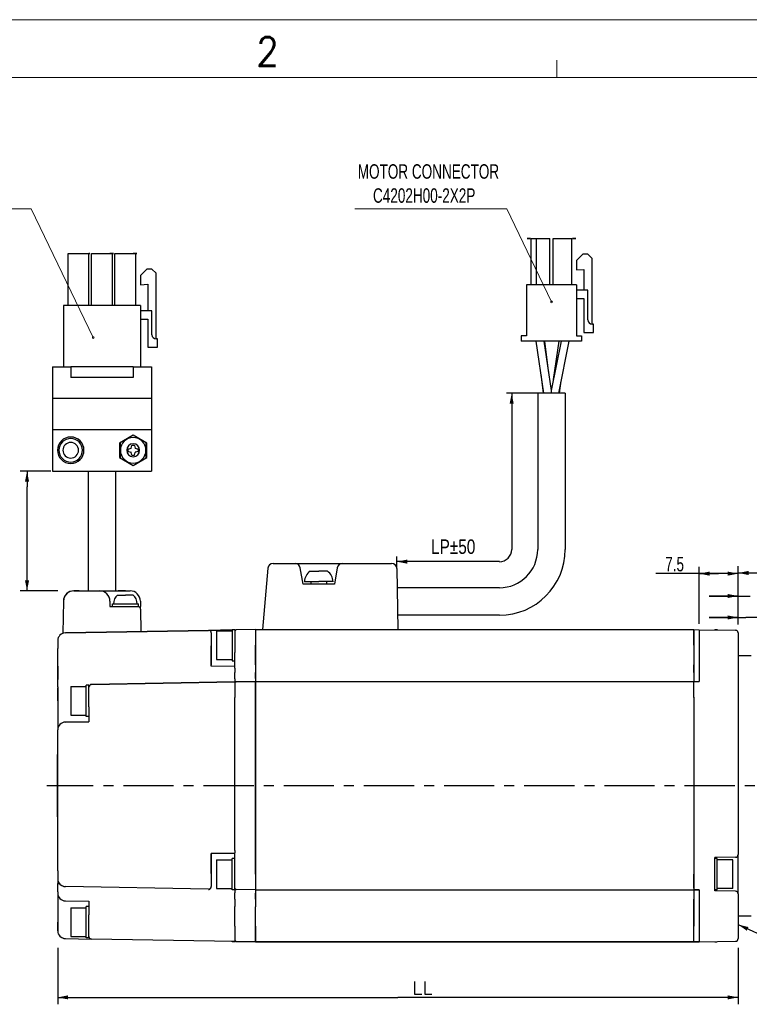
# Model space of a CAD drawing. Header units: millimetres. Extents: x -112 to 308, y 320 to 617.
# Tile 3 of 6: x 5 to 131, y 446 to 617. Entities that reach past the tile are written whole.
import ezdxf
from ezdxf.enums import TextEntityAlignment as Align

# ---------------------------------------------------------------- set-up
doc = ezdxf.new("R2010")
doc.units = ezdxf.units.MM
doc.header["$LTSCALE"] = 23.1
doc.linetypes.add('CENTER', pattern=[0.6, 0.375, -0.075, 0.075, -0.075])
doc.layers.get('0').update_dxf_attribs({"linetype": 'CONTINUOUS'})
doc.layers.add('8_ALL_NOTES_BALLOONS_SYMBOLS_GT', color=7, linetype='CONTINUOUS')
doc.layers.add('DEFAULT_1', color=7, linetype='CENTER')
doc.styles.get("Standard").update_dxf_attribs({"font": 'txt', "width": 0.7})
doc.styles.add('TEXTSTYLE_0', font='txt.shx', dxfattribs={"width": 0.8})

msp = doc.modelspace()

# ---------------------------------------------------------------- linework, layer by layer
at = {"color": 7, "linetype": 'Continuous', "lineweight": 13}
for p, q in [((-112.34, 616.51), (307.66, 616.51)), ((97.66, 606.51), (97.66, 609.51)), ((-102.34, 606.51), (297.66, 606.51))]:
    msp.add_line(p, q, dxfattribs=at)
at = {"lineweight": 13}
for p, q in [((6.8, 583.81), (-28.34, 583.81)), ((6.8, 583.81), (17.54, 561.55)), ((62.74, 583.81), (89.01, 583.81)), ((89.01, 583.81), (96.77, 567.73))]:
    msp.add_line(p, q, dxfattribs=at)
at = {"color": 7, "linetype": 'Continuous'}
for p, q in [((92.62, 578.66), (92.57, 578.66)), ((92.57, 578.66), (92.62, 578.66)), ((92.57, 578.66), (93.01, 578.66)), ((93.11, 578.66), (92.57, 578.66)), ((92.88, 578.66), (92.62, 578.66)), ((92.62, 578.66), (92.91, 578.66)), ((92.91, 578.66), (92.88, 578.66)), ((92.96, 578.66), (92.91, 578.66)), ((92.91, 578.66), (92.96, 578.66)), ((93.01, 578.66), (92.93, 578.66)), ((92.93, 578.66), (93.03, 578.66)), ((92.98, 578.66), (92.96, 578.66)), ((92.96, 578.66), (92.98, 578.66)), ((93.03, 578.66), (92.98, 578.66)), ((92.98, 578.66), (93.01, 578.66)), ((93.01, 578.66), (92.98, 578.66)), ((92.98, 578.66), (93.03, 578.66)), ((93.01, 578.66), (93.04, 578.66)), ((93.04, 578.66), (93.01, 578.66)), ((93.07, 578.66), (93.03, 578.66)), ((93.03, 578.66), (93.11, 578.66)), ((93.03, 578.66), (93.07, 578.66)), ((93.04, 578.66), (93.05, 578.66)), ((93.05, 578.66), (93.04, 578.66)), ((93.07, 578.66), (93.09, 578.66)), ((93.09, 578.66), (93.07, 578.66)), ((93.09, 578.66), (93.11, 578.66)), ((93.11, 578.66), (93.09, 578.66)), ((93.24, 578.66), (94.14, 578.66)), ((93.24, 570.65), (93.24, 578.66)), ((94.14, 578.66), (96.48, 578.66)), ((94.14, 570.65), (94.14, 578.66)), ((96.48, 570.65), (96.48, 578.66)), ((97.02, 578.66), (100.26, 578.66)), ((97.02, 570.65), (97.02, 578.66)), ((100.26, 570.65), (100.26, 578.66)), ((100.41, 578.66), (100.4, 578.66)), ((100.4, 578.66), (100.41, 578.66)), ((100.56, 578.66), (100.4, 578.66)), ((100.4, 578.66), (100.56, 578.66)), ((100.43, 578.66), (100.41, 578.66)), ((100.41, 578.66), (100.43, 578.66)), ((100.45, 578.66), (100.43, 578.66)), ((100.43, 578.66), (100.45, 578.66)), ((100.45, 578.66), (100.49, 578.66)), ((100.46, 578.66), (100.45, 578.66)), ((100.45, 578.66), (100.46, 578.66)), ((100.49, 578.66), (100.45, 578.66)), ((100.48, 578.66), (100.46, 578.66)), ((100.46, 578.66), (100.48, 578.66)), ((100.5, 578.66), (100.48, 578.66)), ((100.48, 578.66), (100.5, 578.66)), ((100.49, 578.66), (100.52, 578.66)), ((100.52, 578.66), (100.49, 578.66)), ((100.52, 578.66), (100.5, 578.66)), ((100.5, 578.66), (100.52, 578.66)), ((100.52, 578.66), (100.57, 578.66)), ((100.57, 578.66), (100.52, 578.66)), ((100.63, 578.66), (100.56, 578.66)), ((100.56, 578.66), (100.63, 578.66)), ((100.57, 578.66), (100.61, 578.66)), ((100.61, 578.66), (100.57, 578.66)), ((100.61, 578.66), (100.64, 578.66)), ((100.65, 578.66), (100.61, 578.66)), ((100.84, 578.66), (100.63, 578.66)), ((100.63, 578.66), (100.84, 578.66)), ((100.94, 578.66), (100.63, 578.66)), ((100.63, 578.66), (100.94, 578.66)), ((100.64, 578.66), (100.65, 578.66)), ((100.65, 578.66), (100.69, 578.66)), ((100.67, 578.66), (100.65, 578.66)), ((100.71, 578.66), (100.67, 578.66)), ((100.69, 578.66), (100.72, 578.66)), ((100.74, 578.66), (100.71, 578.66)), ((100.72, 578.66), (100.74, 578.66)), ((100.74, 578.66), (100.79, 578.66)), ((100.79, 578.66), (100.74, 578.66)), ((100.79, 578.66), (100.81, 578.66)), ((100.81, 578.66), (100.79, 578.66)), ((100.81, 578.66), (100.84, 578.66)), ((100.84, 578.66), (100.81, 578.66)), ((100.81, 578.66), (100.86, 578.66)), ((100.86, 578.66), (100.81, 578.66)), ((100.84, 578.66), (100.87, 578.66)), ((100.87, 578.66), (100.84, 578.66)), ((100.86, 578.66), (100.9, 578.66)), ((100.9, 578.66), (100.86, 578.66)), ((100.87, 578.66), (100.88, 578.66)), ((100.88, 578.66), (100.87, 578.66)), ((100.9, 578.66), (100.92, 578.66)), ((100.92, 578.66), (100.9, 578.66)), ((100.92, 578.66), (100.94, 578.66)), ((100.94, 578.66), (100.92, 578.66)), ((13.19, 576.09), (16.79, 576.09)), ((13.19, 567.09), (13.19, 576.09)), ((16.79, 567.09), (16.79, 576.09)), ((16.79, 576.09), (16.8, 576.09)), ((16.8, 576.09), (16.79, 576.09)), ((16.87, 576.09), (16.8, 576.09)), ((16.8, 576.09), (16.87, 576.09)), ((16.86, 576.09), (16.8, 576.09)), ((16.8, 576.09), (16.86, 576.09)), ((16.89, 576.09), (16.86, 576.09)), ((16.86, 576.09), (16.89, 576.09)), ((16.91, 576.09), (16.87, 576.09)), ((16.87, 576.09), (16.91, 576.09)), ((16.9, 576.09), (16.89, 576.09)), ((16.89, 576.09), (16.9, 576.09)), ((16.95, 576.09), (16.91, 576.09)), ((16.91, 576.09), (16.95, 576.09)), ((16.97, 576.09), (16.95, 576.09)), ((16.95, 576.09), (16.97, 576.09)), ((17.24, 567.09), (17.24, 576.09)), ((17.24, 576.09), (17.78, 576.09)), ((17.24, 567.09), (17.24, 576.09)), ((17.78, 576.09), (17.83, 576.09)), ((17.83, 576.09), (20.24, 576.09)), ((20.24, 576.09), (20.3, 576.09)), ((20.3, 576.09), (20.49, 576.09)), ((20.39, 576.09), (20.75, 576.09)), ((20.75, 576.09), (20.39, 576.09)), ((20.49, 576.09), (20.68, 576.09)), ((20.49, 576.09), (20.75, 576.09)), ((20.75, 576.09), (20.49, 576.09)), ((20.68, 576.09), (20.8, 576.09)), ((20.75, 576.09), (20.83, 576.09)), ((20.83, 576.09), (20.75, 576.09)), ((20.8, 576.09), (20.83, 576.09)), ((20.83, 576.09), (20.84, 576.09)), ((20.83, 576.09), (20.87, 576.09)), ((20.83, 576.09), (21.02, 576.09)), ((21.02, 576.09), (20.83, 576.09)), ((20.84, 567.09), (20.84, 576.09)), ((20.84, 567.09), (20.84, 576.09)), ((20.87, 576.09), (20.84, 576.09)), ((20.91, 576.09), (20.84, 576.09)), ((20.84, 576.09), (20.91, 576.09)), ((20.91, 576.09), (20.84, 576.09)), ((20.84, 576.09), (20.87, 576.09)), ((20.85, 576.09), (20.91, 576.09)), ((20.91, 576.09), (20.85, 576.09)), ((20.87, 576.09), (20.91, 576.09)), ((20.91, 576.09), (20.87, 576.09)), ((20.87, 576.09), (20.91, 576.09)), ((20.91, 576.09), (20.94, 576.09)), ((20.94, 576.09), (20.91, 576.09)), ((20.96, 576.09), (20.91, 576.09)), ((20.91, 576.09), (20.96, 576.09)), ((20.96, 576.09), (20.91, 576.09)), ((20.91, 576.09), (20.96, 576.09)), ((20.94, 576.09), (20.91, 576.09)), ((20.91, 576.09), (20.94, 576.09)), ((20.94, 576.09), (20.95, 576.09)), ((20.95, 576.09), (20.94, 576.09)), ((20.95, 576.09), (20.94, 576.09)), ((20.94, 576.09), (20.95, 576.09)), ((21, 576.09), (20.96, 576.09)), ((20.96, 576.09), (21, 576.09)), ((21, 576.09), (20.96, 576.09)), ((20.96, 576.09), (21, 576.09)), ((21.02, 576.09), (21, 576.09)), ((21, 576.09), (21.02, 576.09)), ((21.02, 576.09), (21, 576.09)), ((21, 576.09), (21.02, 576.09)), ((21.29, 567.09), (21.29, 576.09)), ((21.29, 576.09), (21.83, 576.09)), ((21.29, 567.09), (21.29, 576.09)), ((21.83, 576.09), (21.88, 576.09)), ((21.88, 576.09), (24.29, 576.09)), ((24.29, 576.09), (24.35, 576.09)), ((24.35, 576.09), (24.53, 576.09)), ((24.53, 576.09), (24.44, 576.09)), ((24.44, 576.09), (25.07, 576.09)), ((24.53, 576.09), (24.54, 576.09)), ((24.64, 576.09), (24.53, 576.09)), ((24.54, 576.09), (24.89, 576.09)), ((25.07, 576.09), (24.54, 576.09)), ((24.54, 576.09), (24.64, 576.09)), ((24.89, 567.09), (24.89, 576.09)), ((24.89, 567.09), (24.89, 576.09)), ((24.92, 576.09), (24.89, 576.09)), ((24.96, 576.09), (24.92, 576.09)), ((24.92, 576.09), (24.95, 576.09)), ((24.95, 576.09), (24.92, 576.09)), ((24.92, 576.09), (24.96, 576.09)), ((24.95, 576.09), (24.97, 576.09)), ((24.97, 576.09), (24.95, 576.09)), ((25, 576.09), (24.96, 576.09)), ((24.96, 576.09), (25, 576.09)), ((24.97, 576.09), (24.99, 576.09)), ((24.99, 576.09), (24.97, 576.09)), ((24.99, 576.09), (25, 576.09)), ((25, 576.09), (24.99, 576.09)), ((25, 576.09), (25.03, 576.09)), ((25.03, 576.09), (25, 576.09)), ((25.03, 576.09), (25.05, 576.09)), ((25.05, 576.09), (25.03, 576.09)), ((25.05, 576.09), (25.07, 576.09)), ((25.07, 576.09), (25.05, 576.09)), ((102.15, 575.96), (101.07, 574.88)), ((103.05, 575.96), (102.15, 575.96)), ((103.77, 575.24), (103.05, 575.96)), ((101.07, 574.88), (101.07, 573.26)), ((103.77, 563.9), (103.77, 575.24)), ((26.78, 573.39), (25.7, 572.31)), ((25.7, 572.31), (25.7, 570.69)), ((27.68, 573.39), (26.78, 573.39)), ((28.4, 572.67), (27.68, 573.39)), ((28.4, 561.33), (28.4, 572.67)), ((101.07, 573.26), (102.33, 573.35)), ((102.33, 573.35), (102.33, 569.75)), ((25.7, 570.69), (26.96, 570.78)), ((26.96, 570.78), (26.96, 566.19)), ((101.07, 570.65), (92.43, 570.65)), ((92.43, 570.65), (92.43, 561.83)), ((101.07, 570.65), (101.07, 561.83)), ((103.05, 569.75), (101.07, 569.75)), ((103.05, 564.62), (103.05, 569.75)), ((12.38, 567.09), (12.38, 556.47)), ((25.7, 567.09), (12.38, 567.09)), ((25.7, 567.09), (25.7, 556.47)), ((101.07, 568.31), (102.33, 568.31)), ((102.33, 568.31), (102.33, 562.46)), ((27.68, 566.19), (25.7, 566.19)), ((27.68, 562.05), (27.68, 566.19)), ((25.7, 564.75), (26.96, 564.75)), ((26.96, 564.75), (26.96, 559.89)), ((104.04, 563.9), (103.77, 563.9)), ((104.04, 562.46), (104.04, 563.9)), ((92.43, 561.83), (91.53, 561.83)), ((91.53, 561.83), (91.53, 560.93)), ((101.07, 561.83), (101.97, 561.83)), ((101.97, 561.83), (101.97, 560.93)), ((102.33, 562.46), (104.04, 562.46)), ((28.67, 561.33), (28.4, 561.33)), ((28.67, 559.89), (28.67, 561.33)), ((101.97, 560.93), (91.53, 560.93)), ((94.07, 560.93), (95.38, 551.93)), ((95.43, 560.93), (96.67, 552.41)), ((95.55, 560.93), (96.24, 555.42)), ((98.4, 560.93), (96.67, 552.41)), ((98.02, 560.93), (97.06, 554.32)), ((99.78, 560.93), (97.95, 551.93)), ((26.96, 559.89), (28.67, 559.89)), ((10.49, 556.47), (10.49, 551.07)), ((10.49, 556.47), (13.64, 556.47)), ((13.64, 556.47), (13.64, 554.67)), ((24.44, 556.47), (13.64, 556.47)), ((24.44, 556.47), (24.44, 554.67)), ((24.44, 556.47), (27.59, 556.47)), ((27.59, 556.47), (27.59, 551.07)), ((94.9, 555.24), (95.31, 551.93)), ((24.44, 554.67), (13.64, 554.67)), ((98.39, 554.09), (98.08, 551.93)), ((94.37, 551.93), (88.97, 551.93)), ((89.87, 551.93), (89.87, 524.93)), ((94.37, 551.93), (94.37, 524.93)), ((95.38, 551.93), (94.37, 551.93)), ((94.37, 551.93), (94.37, 524.93)), ((95.43, 551.93), (95.38, 551.93)), ((96.71, 551.93), (95.43, 551.93)), ((96.67, 552.41), (96.68, 552.35)), ((96.75, 551.93), (96.71, 551.93)), ((97.95, 551.93), (96.75, 551.93)), ((98.08, 551.93), (97.95, 551.93)), ((99.14, 551.93), (98.08, 551.93)), ((99.14, 551.93), (99.14, 524.93)), ((99.14, 551.93), (99.14, 524.93)), ((10.49, 551.07), (10.49, 545.67)), ((10.49, 551.07), (27.59, 551.07)), ((27.59, 551.07), (27.59, 545.67)), ((10.49, 545.67), (10.49, 538.47)), ((10.49, 545.67), (27.59, 545.67)), ((24.44, 544.7), (22.05, 543.32)), ((26.82, 543.32), (24.44, 544.7)), ((27.59, 545.67), (27.59, 538.47)), ((22.05, 543.32), (22.05, 540.81)), ((24.44, 544.68), (22.19, 543.38)), ((22.19, 543.38), (22.19, 540.76)), ((26.69, 543.38), (24.44, 544.68)), ((26.69, 540.76), (26.69, 543.38)), ((26.82, 540.81), (26.82, 543.32)), ((23.56, 541.91), (23.56, 542.22)), ((23.61, 542.29), (24.05, 542.41)), ((23.61, 541.85), (24.05, 541.73)), ((24.1, 542.45), (24.22, 542.9)), ((24.22, 541.24), (24.1, 541.68)), ((24.28, 542.95), (24.59, 542.95)), ((24.65, 542.9), (24.77, 542.45)), ((24.65, 541.24), (24.77, 541.68)), ((24.82, 542.41), (25.26, 542.29)), ((25.26, 541.85), (24.82, 541.73)), ((25.31, 542.22), (25.31, 541.91)), ((22.05, 540.81), (24.44, 539.44)), ((22.19, 540.76), (24.44, 539.46)), ((24.59, 541.19), (24.28, 541.19)), ((24.44, 539.44), (26.82, 540.81)), ((24.44, 539.46), (26.69, 540.76)), ((10.19, 538.47), (4.89, 538.47)), ((6.09, 538.47), (6.09, 535.77)), ((10.49, 538.47), (27.59, 538.47)), ((16.65, 538.47), (16.65, 517.77)), ((21.42, 517.77), (21.42, 538.47)), ((6.09, 517.77), (6.09, 535.77)), ((70.01, 522.82), (70.01, 523.72)), ((70.01, 521.62), (70.01, 522.82)), ((87.75, 522.82), (70.01, 522.82)), ((47.74, 521.69), (46.81, 511.08)), ((48.64, 522.51), (52.43, 522.51)), ((48.64, 522.51), (52.43, 522.51)), ((52.43, 522.51), (60.61, 522.51)), ((53.82, 518.91), (53.32, 521.76)), ((55.04, 521.16), (56.52, 521.16)), ((58.01, 521.16), (56.52, 521.16)), ((59.72, 521.76), (59.22, 518.91)), ((59.72, 521.76), (59.22, 518.91)), ((60.61, 522.51), (69.11, 522.51)), ((60.61, 522.51), (69.11, 522.51)), ((70.01, 521.62), (70.2, 511.08)), ((70.01, 521.62), (70.2, 511.08)), ((122.27, 512.06), (122.27, 521.95)), ((129.02, 512.08), (129.02, 522.06)), ((129.02, 511.94), (129.02, 521.95)), ((54.05, 519.36), (55.17, 519.36)), ((55.17, 519.36), (55.17, 518.91)), ((55.17, 519.36), (56.52, 519.36)), ((57.87, 519.36), (56.52, 519.36)), ((59, 519.36), (57.87, 519.36)), ((57.87, 519.36), (57.87, 518.91)), ((125.64, 520.75), (114.79, 520.75)), ((122.27, 520.75), (125.64, 520.75)), ((129.02, 520.75), (125.64, 520.75)), ((129.02, 520.86), (142.52, 520.86)), ((11.41, 517.77), (4.89, 517.77)), ((14.96, 517.77), (14.18, 517.77)), ((14.18, 517.77), (15.08, 517.77)), ((15.08, 517.77), (14.96, 517.77)), ((15.08, 517.77), (18.62, 517.77)), ((15.08, 517.77), (18.62, 517.77)), ((18.62, 517.77), (18.66, 517.77)), ((18.62, 517.77), (18.62, 517.77)), ((18.66, 517.77), (19.02, 517.77)), ((19.02, 517.77), (19.04, 517.77)), ((19.04, 517.77), (21.42, 517.77)), ((21.42, 517.77), (23.12, 517.77)), ((22.99, 517.77), (21.87, 517.77)), ((23.12, 517.77), (22.99, 517.77)), ((23.12, 517.77), (23.89, 517.77)), ((23.12, 517.77), (23.89, 517.77)), ((59.22, 518.91), (53.82, 518.91)), ((87.75, 518.32), (70.07, 518.32)), ((87.75, 518.32), (70.07, 518.32)), ((129.02, 511.94), (129.02, 518.58)), ((12.38, 516), (12.28, 510.43)), ((20.42, 516), (20.43, 515.07)), ((21.74, 517.05), (23.09, 517.05)), ((24.44, 517.05), (23.09, 517.05)), ((25.69, 516), (25.71, 515.07)), ((25.69, 516), (25.71, 515.07)), ((129.02, 516.88), (124.02, 516.88)), ((124.02, 516.88), (131.09, 516.88)), ((20.43, 515.07), (20.84, 515.07)), ((20.43, 515.07), (20.84, 515.07)), ((20.84, 515.52), (21.06, 515.52)), ((20.84, 515.07), (20.84, 515.52)), ((20.84, 515.07), (22.55, 515.07)), ((20.84, 515.07), (22.55, 515.07)), ((21.06, 515.52), (21.87, 515.52)), ((21.87, 515.52), (21.87, 515.52)), ((21.87, 515.52), (21.96, 515.52)), ((21.96, 515.52), (23.09, 515.52)), ((22.55, 515.07), (23.02, 515.07)), ((23.02, 515.07), (23.09, 515.07)), ((23.09, 515.52), (24.21, 515.52)), ((23.09, 515.07), (24.3, 515.07)), ((24.21, 515.52), (24.3, 515.52)), ((24.3, 515.52), (24.3, 515.52)), ((24.3, 515.52), (25.11, 515.52)), ((24.3, 515.07), (24.3, 515.07)), ((24.3, 515.07), (24.44, 515.07)), ((24.44, 515.07), (25.24, 515.07)), ((25.11, 515.52), (25.34, 515.52)), ((25.24, 515.07), (25.26, 515.07)), ((25.26, 515.07), (25.34, 515.07)), ((25.34, 515.07), (25.34, 515.52)), ((25.71, 514.63), (25.71, 515.07)), ((25.71, 514.63), (25.71, 515.07)), ((25.71, 514.63), (25.78, 510.74)), ((25.71, 514.63), (25.78, 510.74)), ((129.02, 512.08), (129.02, 514.37)), ((87.75, 513.55), (70.16, 513.55)), ((87.75, 513.55), (70.16, 513.55)), ((129.02, 513.17), (124.02, 513.17)), ((124.02, 513.17), (130.37, 513.17)), ((138.05, 513.17), (130.37, 513.17)), ((12.71, 510.51), (37.48, 510.94)), ((37.48, 510.94), (12.71, 510.51)), ((37.48, 510.94), (41.54, 511.01)), ((41.54, 511.01), (37.48, 510.94)), ((38.84, 510.85), (41.54, 510.85)), ((38.84, 510.85), (38.84, 508.37)), ((41.54, 511.07), (41.99, 511.07)), ((41.54, 511.07), (41.54, 510.85)), ((41.54, 510.85), (41.54, 510.83)), ((41.54, 510.83), (41.54, 509.81)), ((41.99, 511.07), (41.99, 510.83)), ((41.99, 510.83), (41.99, 510.64)), ((45.59, 511.08), (42.25, 511.02)), ((45.59, 511.08), (45.59, 510.99)), ((45.59, 511.08), (45.59, 510.99)), ((45.59, 511.08), (121.37, 511.08)), ((45.59, 511.08), (121.37, 511.08)), ((45.59, 510.99), (45.59, 510.92)), ((45.59, 510.99), (45.59, 510.92)), ((45.59, 510.92), (45.59, 510.75)), ((45.59, 510.92), (45.59, 510.75)), ((45.59, 510.75), (45.59, 510.62)), ((45.59, 510.75), (45.59, 510.62)), ((121.37, 511.06), (121.37, 511.08)), ((121.37, 511.08), (122.27, 511.06)), ((121.37, 511.08), (121.37, 511.06)), ((121.37, 510.99), (121.37, 511.06)), ((121.37, 511.06), (121.37, 510.99)), ((121.37, 510.88), (121.37, 510.99)), ((121.37, 510.99), (121.37, 510.88)), ((121.37, 510.77), (121.37, 510.88)), ((121.37, 510.88), (121.37, 510.77)), ((121.37, 510.56), (121.37, 510.77)), ((121.37, 510.77), (121.37, 510.56)), ((122.27, 511.06), (122.27, 502.08)), ((122.27, 511.06), (128.57, 510.95)), ((122.27, 511.06), (128.57, 510.95)), ((124.97, 511.07), (125.42, 511.07)), ((124.97, 511.07), (124.97, 511.01)), ((125.42, 511.07), (125.42, 511.01)), ((11.39, 509.16), (11.39, 507.81)), ((11.39, 509.16), (11.39, 507.81)), ((14.99, 510.57), (16.21, 510.57)), ((37.94, 510.49), (37.94, 508.24)), ((41.54, 509.81), (41.54, 508.37)), ((41.99, 510.64), (41.99, 509.85)), ((41.99, 509.85), (41.99, 509.83)), ((41.99, 509.83), (41.99, 509.81)), ((41.99, 509.81), (41.99, 508.37)), ((45.59, 510.62), (45.59, 510.36)), ((45.59, 510.62), (45.59, 510.36)), ((45.59, 510.36), (45.59, 510.18)), ((45.59, 510.36), (45.59, 510.18)), ((45.59, 510.18), (45.59, 510.06)), ((45.59, 510.18), (45.59, 509.99)), ((45.59, 510.06), (45.59, 509.99)), ((45.59, 509.99), (45.59, 509.92)), ((45.59, 509.99), (45.59, 509.92)), ((45.59, 509.92), (45.59, 509.85)), ((45.59, 509.92), (45.59, 509.85)), ((45.59, 509.85), (45.59, 509.64)), ((45.59, 509.85), (45.59, 509.73)), ((45.59, 509.73), (45.59, 509.64)), ((45.59, 509.64), (45.59, 509.23)), ((45.59, 509.64), (45.59, 509.23)), ((45.59, 509.23), (45.59, 509.03)), ((45.59, 509.23), (45.59, 509.03)), ((45.59, 509.03), (45.59, 508.38)), ((45.59, 509.03), (45.59, 508.38)), ((121.37, 510.42), (121.37, 510.56)), ((121.37, 510.56), (121.37, 510.42)), ((121.37, 510.11), (121.37, 510.42)), ((121.37, 510.42), (121.37, 510.11)), ((121.37, 510.06), (121.37, 510.11)), ((121.37, 510.11), (121.37, 509.99)), ((121.37, 509.99), (121.37, 510.06)), ((121.37, 509.97), (121.37, 509.99)), ((121.37, 509.99), (121.37, 509.97)), ((121.37, 509.9), (121.37, 509.97)), ((121.37, 509.97), (121.37, 509.9)), ((121.37, 509.57), (121.37, 509.9)), ((121.37, 509.9), (121.37, 509.73)), ((121.37, 509.73), (121.37, 509.57)), ((121.37, 509.48), (121.37, 509.57)), ((121.37, 509.57), (121.37, 509.48)), ((121.37, 508.38), (121.37, 509.48)), ((121.37, 509.48), (121.37, 508.38)), ((129.02, 510.5), (129.02, 506.58)), ((11.39, 504.75), (11.39, 507.81)), ((11.39, 504.75), (11.39, 507.81)), ((37.94, 504.94), (37.94, 508.24)), ((37.94, 508.24), (37.94, 504.94)), ((38.84, 508.37), (38.84, 505.9)), ((41.54, 508.37), (41.54, 506.93)), ((41.99, 508.37), (41.99, 508.32)), ((41.99, 508.32), (41.99, 507.09)), ((45.59, 504.99), (45.59, 508.38)), ((45.59, 508.38), (45.59, 504.99)), ((121.37, 508.38), (121.37, 504.98)), ((121.37, 508.38), (121.37, 504.99)), ((38.84, 505.9), (41.54, 505.9)), ((41.54, 506.93), (41.54, 505.91)), ((41.54, 505.91), (41.54, 505.9)), ((41.54, 505.9), (41.54, 505.67)), ((41.54, 505.67), (41.99, 505.67)), ((41.99, 505.67), (41.99, 507.09)), ((41.99, 505.67), (41.99, 507.09)), ((41.99, 504.7), (41.99, 505.67)), ((41.99, 504.7), (41.99, 505.67)), ((129.02, 506.58), (129.02, 472.17)), ((129.02, 506.58), (131.27, 506.58)), ((129.02, 506.58), (129.02, 472.17)), ((11.39, 502.63), (11.39, 504.75)), ((11.39, 504.75), (11.39, 502.44)), ((41.99, 504.7), (37.93, 504.77)), ((37.94, 504.77), (37.94, 504.94)), ((41.99, 504.39), (41.99, 504.69)), ((41.99, 504.39), (41.99, 504.13)), ((41.99, 504.13), (41.99, 503.88)), ((41.99, 503.88), (41.99, 503.66)), ((45.59, 504.99), (45.59, 503.68)), ((45.59, 504.99), (45.59, 503.68)), ((121.37, 504.99), (121.37, 503.68)), ((121.37, 503.68), (121.37, 504.98)), ((11.39, 502.44), (11.39, 502.63)), ((11.39, 501.16), (11.39, 502.44)), ((41.99, 502.58), (41.99, 503.66)), ((41.99, 502.58), (41.99, 502.02)), ((45.59, 503.2), (45.59, 503.68)), ((45.59, 503.68), (45.59, 503.2)), ((45.59, 503.17), (45.59, 503.2)), ((45.59, 503.2), (45.59, 503.17)), ((45.59, 502.64), (45.59, 503.17)), ((45.59, 503.17), (45.59, 502.64)), ((45.59, 502.64), (45.59, 502.08)), ((45.59, 502.64), (45.59, 502.08)), ((121.37, 503.68), (121.37, 502.64)), ((121.37, 503.68), (121.37, 502.64)), ((121.37, 502.64), (121.37, 502.62)), ((121.37, 502.64), (121.37, 502.62)), ((121.37, 502.62), (121.37, 502.14)), ((121.37, 502.14), (121.37, 502.08)), ((11.39, 501.16), (11.39, 500.98)), ((11.39, 498.75), (11.39, 500.98)), ((11.39, 500.98), (11.39, 498.75)), ((13.64, 501.22), (16.34, 501.22)), ((13.64, 501.22), (13.64, 498.75)), ((16.34, 501.22), (16.34, 501.45)), ((16.79, 501.45), (16.34, 501.45)), ((16.34, 501.2), (16.34, 501.22)), ((16.34, 500.21), (16.34, 501.2)), ((16.79, 501.2), (16.79, 501.45)), ((16.79, 501.14), (16.79, 501.2)), ((16.79, 500.32), (16.79, 501.14)), ((17.23, 501.59), (41.99, 502.02)), ((41.99, 502.02), (17.23, 501.59)), ((41.99, 502.02), (41.99, 501.95)), ((41.99, 501.95), (41.99, 501.75)), ((41.99, 501.75), (41.99, 499.32)), ((42.25, 502.02), (45.59, 502.08)), ((45.59, 502.08), (42.25, 502.02)), ((45.59, 502.08), (45.59, 501.99)), ((45.59, 501.99), (45.59, 502.08)), ((45.59, 502.08), (121.37, 502.08)), ((45.59, 501.99), (45.59, 501.92)), ((45.59, 501.92), (45.59, 501.99)), ((45.59, 501.92), (45.59, 501.75)), ((45.59, 501.75), (45.59, 501.92)), ((45.59, 501.75), (45.59, 501.62)), ((45.59, 501.62), (45.59, 501.75)), ((45.59, 501.62), (45.59, 501.36)), ((45.59, 501.36), (45.59, 501.62)), ((45.59, 501.36), (45.59, 501.18)), ((45.59, 501.18), (45.59, 501.36)), ((45.59, 501.18), (45.59, 500.85)), ((45.59, 500.85), (45.59, 501.18)), ((45.59, 500.85), (45.59, 500.64)), ((45.59, 500.64), (45.59, 500.85)), ((45.59, 500.64), (45.59, 500.23)), ((45.59, 500.23), (45.59, 500.64)), ((122.27, 502.08), (121.37, 502.06)), ((121.37, 502.06), (122.27, 502.08)), ((121.37, 502.06), (121.37, 502.08)), ((121.37, 501.98), (121.37, 502.06)), ((121.37, 501.82), (121.37, 501.98)), ((121.37, 501.78), (121.37, 501.82)), ((121.37, 501.53), (121.37, 501.78)), ((121.37, 501.42), (121.37, 501.53)), ((121.37, 501.42), (121.37, 501.53)), ((121.37, 501.11), (121.37, 501.42)), ((121.37, 501.11), (121.37, 501.42)), ((121.37, 500.93), (121.37, 501.11)), ((121.37, 500.93), (121.37, 501.11)), ((121.37, 500.59), (121.37, 500.93)), ((121.37, 500.59), (121.37, 500.93)), ((121.37, 500.32), (121.37, 500.59)), ((121.37, 500.32), (121.37, 500.59)), ((11.39, 498.75), (11.39, 493.73)), ((11.39, 498.75), (11.39, 493.73)), ((13.64, 498.75), (13.64, 496.27)), ((16.34, 500.19), (16.34, 500.21)), ((16.34, 498.75), (16.34, 500.19)), ((16.34, 497.31), (16.34, 498.75)), ((16.79, 500.19), (16.79, 500.32)), ((16.79, 498.89), (16.79, 500.19)), ((16.79, 498.75), (16.79, 498.89)), ((16.79, 497.71), (16.79, 498.75)), ((41.99, 472.9), (41.99, 499.32)), ((45.59, 500.23), (45.59, 500.03)), ((45.59, 500.03), (45.59, 500.23)), ((45.59, 500.03), (45.59, 499.38)), ((45.59, 499.38), (45.59, 500.03)), ((45.59, 468.78), (45.59, 499.38)), ((45.59, 499.38), (45.59, 468.78)), ((121.37, 500), (121.37, 500.32)), ((121.37, 500), (121.37, 500.32)), ((121.37, 499.48), (121.37, 500)), ((121.37, 499.48), (121.37, 500)), ((121.37, 499.38), (121.37, 499.48)), ((121.37, 499.38), (121.37, 499.48)), ((121.37, 499.36), (121.37, 499.38)), ((121.37, 499.38), (121.37, 499.36)), ((121.37, 499.36), (121.37, 468.79)), ((121.37, 499.36), (121.37, 468.79)), ((16.34, 497.29), (16.34, 497.31)), ((16.34, 496.29), (16.34, 497.29)), ((16.79, 497.71), (16.79, 495.15)), ((13.64, 496.27), (16.34, 496.27)), ((16.34, 496.27), (16.34, 496.29)), ((16.34, 496.05), (16.34, 496.27)), ((16.79, 496.05), (16.34, 496.05)), ((11.39, 469.35), (11.39, 493.73)), ((11.39, 469.35), (11.39, 493.73)), ((16.79, 495.15), (12.71, 495.08)), ((12.71, 495.08), (16.79, 495.15)), ((11.3, 489.48), (11.3, 478.68)), ((11.3, 489.48), (11.39, 489.48)), ((11.3, 478.68), (11.39, 478.68)), ((37.93, 472.38), (41.99, 472.45)), ((41.99, 472.45), (37.94, 472.38)), ((37.94, 468.91), (37.94, 472.38)), ((37.94, 472.38), (37.94, 468.91)), ((41.99, 472.9), (41.99, 472.49)), ((41.99, 472.45), (41.99, 472.49)), ((41.99, 472.45), (41.99, 472.49)), ((41.99, 471.48), (41.99, 472.45)), ((41.99, 471.48), (41.99, 472.45)), ((128.57, 471.72), (124.97, 471.66)), ((124.97, 469.29), (124.97, 471.66)), ((129.02, 465.38), (129.02, 472.17)), ((129.02, 465.38), (129.02, 472.17)), ((38.84, 471.25), (41.54, 471.25)), ((38.84, 471.25), (38.84, 468.78)), ((41.54, 471.25), (41.54, 471.48)), ((41.99, 471.48), (41.54, 471.48)), ((41.54, 471.23), (41.54, 471.25)), ((41.54, 470.22), (41.54, 471.23)), ((41.54, 468.78), (41.54, 470.22)), ((41.99, 470.04), (41.99, 471.48)), ((41.99, 470.04), (41.99, 471.48)), ((41.99, 468.83), (41.99, 470.04)), ((125.42, 471.48), (124.97, 471.48)), ((125.42, 471.25), (125.42, 471.48)), ((125.42, 471.23), (125.42, 471.25)), ((128.12, 471.25), (125.42, 471.25)), ((125.42, 470.22), (125.42, 471.23)), ((125.42, 468.78), (125.42, 470.22)), ((128.12, 468.78), (128.12, 471.25)), ((11.39, 469.35), (11.39, 468)), ((11.39, 469.35), (11.39, 468)), ((37.94, 468.91), (37.94, 466.66)), ((38.84, 468.78), (38.84, 466.3)), ((41.54, 467.34), (41.54, 468.78)), ((41.99, 468.78), (41.99, 468.83)), ((41.99, 467.34), (41.99, 468.78)), ((45.59, 468.78), (45.59, 468.12)), ((45.59, 468.78), (45.59, 468.12)), ((45.59, 468.12), (45.59, 467.92)), ((45.59, 468.12), (45.59, 467.92)), ((121.37, 468.78), (121.37, 468.79)), ((121.37, 468.79), (121.37, 468.78)), ((121.37, 468.68), (121.37, 468.78)), ((121.37, 468.78), (121.37, 468.68)), ((121.37, 468.15), (121.37, 468.68)), ((121.37, 468.68), (121.37, 468.15)), ((121.37, 467.83), (121.37, 468.15)), ((121.37, 468.15), (121.37, 467.83)), ((124.97, 468.78), (124.97, 469.29)), ((124.97, 468.26), (124.97, 468.78)), ((124.97, 465.9), (124.97, 468.26)), ((125.42, 467.34), (125.42, 468.78)), ((128.12, 466.3), (128.12, 468.78)), ((11.39, 468), (11.39, 467.17)), ((11.39, 468), (11.39, 466.99)), ((11.39, 466.99), (11.39, 467.17)), ((11.39, 465.71), (11.39, 466.99)), ((37.48, 466.21), (12.71, 466.65)), ((37.94, 466.66), (37.94, 466.66)), ((41.54, 466.32), (41.54, 467.34)), ((41.99, 467.32), (41.99, 467.34)), ((41.99, 467.29), (41.99, 467.32)), ((41.99, 466.51), (41.99, 467.29)), ((41.99, 466.32), (41.99, 466.51)), ((45.59, 467.92), (45.59, 467.51)), ((45.59, 467.92), (45.59, 467.51)), ((45.59, 467.51), (45.59, 467.3)), ((45.59, 467.51), (45.59, 467.43)), ((45.59, 467.43), (45.59, 467.3)), ((45.59, 467.3), (45.59, 467.23)), ((45.59, 467.3), (45.59, 467.23)), ((45.59, 467.23), (45.59, 467.16)), ((45.59, 467.23), (45.59, 467.16)), ((45.59, 467.16), (45.59, 467.09)), ((45.59, 467.16), (45.59, 466.97)), ((45.59, 467.09), (45.59, 466.97)), ((45.59, 466.97), (45.59, 466.79)), ((45.59, 466.97), (45.59, 466.79)), ((45.59, 466.79), (45.59, 466.54)), ((45.59, 466.79), (45.59, 466.54)), ((45.59, 466.54), (45.59, 466.4)), ((45.59, 466.54), (45.59, 466.4)), ((45.59, 466.4), (45.59, 466.23)), ((45.59, 466.4), (45.59, 466.23)), ((121.37, 467.56), (121.37, 467.83)), ((121.37, 467.83), (121.37, 467.56)), ((121.37, 467.25), (121.37, 467.56)), ((121.37, 467.56), (121.37, 467.43)), ((121.37, 467.43), (121.37, 467.25)), ((121.37, 467.22), (121.37, 467.25)), ((121.37, 467.25), (121.37, 467.22)), ((121.37, 467.16), (121.37, 467.22)), ((121.37, 467.22), (121.37, 467.16)), ((121.37, 467.11), (121.37, 467.16)), ((121.37, 467.16), (121.37, 467.04)), ((121.37, 467.04), (121.37, 467.11)), ((121.37, 466.73), (121.37, 467.04)), ((121.37, 467.04), (121.37, 466.73)), ((121.37, 466.63), (121.37, 466.73)), ((121.37, 466.73), (121.37, 466.63)), ((121.37, 466.37), (121.37, 466.63)), ((121.37, 466.63), (121.37, 466.37)), ((125.42, 466.32), (125.42, 467.34)), ((11.39, 465.71), (11.39, 465.52)), ((11.39, 465.52), (11.39, 460.5)), ((11.39, 465.52), (11.39, 460.5)), ((38.84, 466.3), (41.54, 466.3)), ((41.54, 466.3), (41.54, 466.32)), ((41.54, 466.08), (41.54, 466.3)), ((41.99, 466.08), (41.54, 466.08)), ((41.99, 466.08), (41.99, 466.32)), ((41.99, 466.04), (41.99, 466.08)), ((41.99, 466.04), (41.99, 465.57)), ((41.99, 464.49), (41.99, 465.57)), ((45.59, 466.08), (42.25, 466.13)), ((45.59, 466.23), (45.59, 466.16)), ((45.59, 466.23), (45.59, 466.16)), ((45.59, 466.16), (45.59, 466.08)), ((45.59, 466.16), (45.59, 466.08)), ((45.59, 466.08), (45.59, 465.51)), ((45.59, 466.08), (45.59, 465.51)), ((45.59, 466.08), (121.37, 466.08)), ((45.59, 464.98), (45.59, 465.51)), ((45.59, 465.51), (45.59, 464.98)), ((45.59, 464.47), (45.59, 464.98)), ((45.59, 464.98), (45.59, 464.47)), ((121.37, 466.37), (121.37, 466.34)), ((121.37, 466.34), (121.37, 466.17)), ((121.37, 466.17), (121.37, 466.08)), ((122.27, 466.08), (121.37, 466.09)), ((121.37, 466.09), (122.27, 466.08)), ((121.37, 466.08), (121.37, 466.01)), ((121.37, 466.01), (121.37, 465.53)), ((121.37, 465.53), (121.37, 465.51)), ((121.37, 465.53), (121.37, 465.51)), ((121.37, 465.51), (121.37, 464.48)), ((121.37, 465.51), (121.37, 464.47)), ((122.27, 466.08), (122.27, 457.09)), ((125.42, 466.08), (124.97, 466.08)), ((128.57, 465.83), (124.97, 465.9)), ((125.42, 466.3), (125.42, 466.32)), ((125.42, 466.08), (125.42, 466.3)), ((128.12, 466.3), (125.42, 466.3)), ((129.02, 465.38), (129.02, 461.58)), ((129.02, 465.38), (129.02, 461.58)), ((12.71, 464.17), (16.79, 464.1)), ((16.34, 462.98), (16.34, 463.2)), ((16.79, 463.2), (16.34, 463.2)), ((16.79, 464.13), (16.79, 464.1)), ((16.79, 464.1), (16.79, 463.37)), ((16.79, 463.37), (16.79, 463.2)), ((16.79, 463.2), (16.79, 461.75)), ((41.99, 464.49), (41.99, 464.11)), ((41.99, 464.11), (41.99, 464.1)), ((41.99, 464.1), (41.99, 463.18)), ((41.99, 459.83), (41.99, 463.18)), ((45.59, 464.47), (45.59, 463.16)), ((45.59, 464.47), (45.59, 463.16)), ((45.59, 459.78), (45.59, 463.16)), ((45.59, 459.78), (45.59, 463.16)), ((121.37, 463.17), (121.37, 464.48)), ((121.37, 464.47), (121.37, 463.16)), ((121.37, 463.17), (121.37, 459.78)), ((121.37, 459.78), (121.37, 463.16)), ((13.64, 462.98), (16.34, 462.98)), ((13.64, 462.98), (13.64, 460.5)), ((16.34, 462.96), (16.34, 462.98)), ((16.34, 461.96), (16.34, 462.96)), ((16.34, 461.94), (16.34, 461.96)), ((16.34, 460.5), (16.34, 461.94)), ((16.79, 460.5), (16.79, 461.75)), ((129.02, 461.58), (131.27, 461.58)), ((129.02, 461.58), (129.02, 457.65)), ((11.39, 459), (11.39, 460.5)), ((11.39, 460.5), (11.39, 459)), ((13.64, 460.5), (13.64, 458.03)), ((16.34, 459.06), (16.34, 460.5)), ((16.79, 460.27), (16.79, 460.5)), ((16.79, 459.06), (16.79, 460.27)), ((41.99, 459.83), (41.99, 457.4)), ((45.59, 459.78), (45.59, 459.12)), ((45.59, 459.12), (45.59, 459.78)), ((121.37, 458.67), (121.37, 459.78)), ((121.37, 458.67), (121.37, 459.78)), ((13.64, 458.03), (16.34, 458.03)), ((16.34, 459.04), (16.34, 459.06)), ((16.34, 458.05), (16.34, 459.04)), ((16.34, 458.03), (16.34, 458.05)), ((16.34, 457.8), (16.34, 458.03)), ((16.79, 458.93), (16.79, 459.06)), ((16.79, 458.05), (16.79, 458.93)), ((16.79, 457.91), (16.79, 458.05)), ((16.79, 457.8), (16.79, 457.91)), ((45.59, 459.12), (45.59, 458.92)), ((45.59, 458.92), (45.59, 459.12)), ((45.59, 458.92), (45.59, 458.51)), ((45.59, 458.51), (45.59, 458.92)), ((45.59, 458.51), (45.59, 458.3)), ((45.59, 458.3), (45.59, 458.51)), ((45.59, 458.3), (45.59, 457.97)), ((45.59, 457.97), (45.59, 458.3)), ((45.59, 457.97), (45.59, 457.79)), ((45.59, 457.79), (45.59, 457.97)), ((121.37, 458.59), (121.37, 458.67)), ((121.37, 458.59), (121.37, 458.67)), ((121.37, 458.18), (121.37, 458.59)), ((121.37, 458.18), (121.37, 458.59)), ((121.37, 458.04), (121.37, 458.18)), ((121.37, 458.04), (121.37, 458.18)), ((121.37, 457.73), (121.37, 458.04)), ((121.37, 457.73), (121.37, 458.04)), ((12.71, 457.65), (17.23, 457.57)), ((16.79, 457.8), (16.34, 457.8)), ((41.99, 457.14), (17.23, 457.57)), ((41.54, 457.08), (41.54, 457.14)), ((41.99, 457.08), (41.54, 457.08)), ((41.99, 457.4), (41.99, 457.2)), ((41.99, 457.2), (41.99, 457.14)), ((41.99, 457.08), (41.99, 457.19)), ((42.25, 457.13), (45.59, 457.08)), ((45.59, 457.08), (42.25, 457.13)), ((45.59, 457.79), (45.59, 457.54)), ((45.59, 457.54), (45.59, 457.79)), ((45.59, 457.54), (45.59, 457.4)), ((45.59, 457.4), (45.59, 457.54)), ((45.59, 457.4), (45.59, 457.23)), ((45.59, 457.23), (45.59, 457.4)), ((45.59, 457.23), (45.59, 457.16)), ((45.59, 457.16), (45.59, 457.23)), ((45.59, 457.16), (45.59, 457.08)), ((45.59, 457.08), (45.59, 457.16)), ((121.37, 457.08), (45.59, 457.08)), ((45.59, 457.08), (121.37, 457.08)), ((121.37, 457.59), (121.37, 457.73)), ((121.37, 457.59), (121.37, 457.73)), ((121.37, 457.38), (121.37, 457.59)), ((121.37, 457.38), (121.37, 457.59)), ((121.37, 457.27), (121.37, 457.38)), ((121.37, 457.27), (121.37, 457.38)), ((121.37, 457.16), (121.37, 457.27)), ((121.37, 457.16), (121.37, 457.27)), ((121.37, 457.09), (121.37, 457.16)), ((121.37, 457.09), (121.37, 457.16)), ((121.37, 457.08), (121.37, 457.09)), ((122.27, 457.09), (121.37, 457.08)), ((121.37, 457.08), (122.27, 457.09)), ((121.37, 457.08), (121.37, 457.09)), ((122.27, 457.09), (128.57, 457.2)), ((124.97, 457.14), (124.97, 457.08)), ((124.97, 457.08), (125.42, 457.08)), ((125.42, 457.15), (125.42, 457.08)), ((11.39, 456.08), (11.39, 446.29)), ((129.02, 456.08), (129.02, 446.29)), ((11.39, 447.49), (70.2, 447.49)), ((129.02, 447.49), (70.2, 447.49))]:
    msp.add_line(p, q, dxfattribs=at)
at = {"color": 7, "linetype": 'Continuous', "lineweight": 13}
for centre, start, end in [((96.77, 567.73), 0, 180), ((96.77, 567.73), 180, 0), ((17.54, 561.55), 0, 180), ((17.54, 561.55), 180, 0)]:
    msp.add_arc(centre, 0.15, start, end, dxfattribs=at)
at = {"color": 7, "linetype": 'Continuous'}
for centre, radius, start, end in [((103.77, 564.62), 0.72, 180, 270), ((28.4, 562.05), 0.72, 180, 270), ((13.64, 542.07), 2.29, 0, 180), ((13.64, 542.07), 2.03, 0, 180), ((13.64, 542.07), 1.35, 0, 180), ((24.44, 542.07), 2.21, 90, 270), ((24.44, 542.07), 1.12, 0, 180), ((24.44, 542.07), 2.21, 270, 90), ((13.64, 542.07), 2.29, 180, 0), ((13.64, 542.07), 2.03, 180, 0), ((13.64, 542.07), 1.35, 180, 0), ((24.44, 542.07), 1.12, 180, 0), ((23.63, 542.22), 0.0675, 105, 180), ((23.63, 541.91), 0.0675, 180, 255), ((24.03, 542.47), 0.0675, 285, 345), ((24.03, 541.67), 0.0675, 15, 75), ((24.28, 542.88), 0.0675, 90, 165), ((24.59, 542.88), 0.0675, 15, 90), ((24.84, 542.47), 0.0675, 195, 255), ((24.84, 541.67), 0.0675, 105, 165), ((25.25, 542.22), 0.0675, 0, 75), ((25.25, 541.91), 0.0675, 285, 360), ((24.28, 541.26), 0.0675, 195, 270), ((24.59, 541.26), 0.0675, 270, 345), ((87.75, 524.93), 6.62, 270, 0), ((87.75, 524.93), 11.38, 270, 0), ((87.75, 524.93), 6.62, 270, 0), ((87.75, 524.93), 11.38, 270, 0), ((87.75, 524.93), 2.12, 270, 0), ((48.64, 521.61), 0.9, 90, 175), ((48.64, 521.61), 0.9, 160.8249, 175), ((48.64, 521.61), 0.9, 140.9841, 146.6502), ((48.64, 521.61), 0.9, 126.0581, 132.4753), ((52.43, 521.61), 0.9, 10, 90), ((56.29, 519.29), 2.25, 124.0272, 178.3512), ((56.75, 519.29), 2.25, 1.6488, 55.9728), ((60.61, 521.61), 0.9, 90, 170), ((69.11, 521.61), 0.9, 1, 90), ((69.11, 521.61), 0.9, 1, 90), ((14.18, 515.97), 1.8, 90, 179), ((14.18, 515.97), 1.8, 90, 167.8722), ((18.62, 515.97), 1.8, 1, 90), ((18.62, 515.97), 1.8, 1, 90), ((18.62, 515.97), 1.8, 74.7298, 78.8751), ((23.89, 515.97), 1.8, 1, 90), ((23.89, 515.97), 1.8, 1, 90), ((14.18, 515.97), 1.8, 167.8722, 179), ((22.86, 515.64), 1.8, 128.5147, 183.8734), ((23.31, 515.64), 1.8, 356.1266, 51.4853), ((25.26, 514.62), 0.45, 81.0629, 90), ((25.26, 514.62), 0.45, 1, 81.0629), ((37.49, 510.49), 0.45, 0, 91), ((42.26, 510.75), 0.27, 91, 180), ((42.26, 510.75), 0.27, 135.5, 157.75), ((42.26, 510.75), 0.27, 91, 135.5), ((128.57, 510.5), 0.45, 68.6881, 89), ((128.57, 510.5), 0.45, 68.6262, 89), ((128.57, 510.5), 0.45, 62.273, 68.6881), ((128.57, 510.5), 0.45, 62.3269, 68.6262), ((128.57, 510.5), 0.45, 48.0222, 62.3269), ((128.57, 510.5), 0.45, 48.0978, 62.273), ((128.57, 510.5), 0.45, 40.9022, 48.0978), ((128.57, 510.5), 0.45, 40.9778, 48.0222), ((128.57, 510.5), 0.45, 26.727, 40.9022), ((128.57, 510.5), 0.45, 26.6731, 40.9778), ((128.57, 510.5), 0.45, 20.3119, 26.727), ((128.57, 510.5), 0.45, 20.3738, 26.6731), ((128.57, 510.5), 0.45, 0, 20.3119), ((128.57, 510.5), 0.45, 0, 20.3738), ((12.74, 509.16), 1.35, 91, 180), ((12.74, 509.16), 1.35, 91, 180), ((17.24, 501.14), 0.45, 91, 180), ((42.26, 501.75), 0.27, 157.6242, 164.9953), ((42.26, 501.75), 0.27, 91, 157.75), ((42.26, 501.75), 0.27, 135.9571, 157.6242), ((42.26, 501.75), 0.27, 114.0624, 135.1017), ((42.26, 501.75), 0.27, 91, 112.7147), ((42.26, 501.75), 0.27, 112.7147, 114.0624), ((12.74, 493.73), 1.35, 91, 180), ((128.57, 472.17), 0.45, 271, 0), ((12.74, 468), 1.35, 180, 194.8333), ((12.74, 468), 1.35, 180, 269), ((12.74, 468), 1.35, 194.8333, 209.6667), ((12.74, 468), 1.35, 209.6667, 224.5), ((12.74, 468), 1.35, 224.5, 239.3333), ((12.74, 468), 1.35, 239.3333, 254.1667), ((12.74, 468), 1.35, 254.1667, 269), ((37.49, 466.66), 0.45, 269, 0), ((37.49, 466.66), 0.45, 287.2, 323.6), ((37.49, 466.66), 0.45, 323.6, 347.8469), ((37.49, 466.66), 0.45, 347.8469, 0), ((42.26, 466.4), 0.27, 180, 269), ((12.74, 465.52), 1.35, 180, 269), ((37.49, 466.66), 0.45, 269, 287.2), ((42.26, 466.4), 0.27, 207.0896, 224.2376), ((42.26, 466.4), 0.27, 224.2376, 246.2578), ((42.26, 466.4), 0.27, 246.2578, 247.2367), ((42.26, 466.4), 0.27, 247.2367, 269), ((128.57, 465.38), 0.45, 0, 89), ((12.74, 459), 1.35, 180, 269), ((17.24, 458.02), 0.45, 180, 202.25), ((12.74, 459), 1.35, 239.3333, 254.1667), ((17.24, 458.02), 0.45, 202.25, 269), ((42.26, 457.4), 0.27, 202.25, 269), ((42.26, 457.4), 0.27, 202.25, 224.5), ((42.26, 457.4), 0.27, 224.5, 246.75), ((42.26, 457.4), 0.27, 246.75, 269), ((128.57, 457.65), 0.45, 271, 0)]:
    msp.add_arc(centre, radius, start, end, dxfattribs=at)
for points in [[(94.27, 560.91), (94.14, 560.91), (94.08, 560.92), (94.08, 560.93)], [(94.77, 560.93), (94.64, 560.92), (94.44, 560.91), (94.27, 560.91)], [(96.67, 552.38), (96.67, 552.38), (96.68, 552.37), (96.68, 552.33), (96.69, 552.27)], [(96.69, 552.27), (96.69, 552.21), (96.7, 552.12), (96.7, 552.03), (96.71, 551.93)], [(18.63, 517.77), (18.62, 517.77), (18.62, 517.77), (18.62, 517.77)], [(16.81, 501.44), (16.79, 501.27)], [(37.61, 466.19), (37.73, 466.26), (37.82, 466.35), (37.89, 466.46), (37.91, 466.51)], [(37.91, 466.51), (37.92, 466.53)], [(37.92, 466.53), (37.93, 466.57)], [(37.93, 466.57), (37.93, 466.6), (37.93, 466.63), (37.94, 466.66)], [(37.48, 466.15), (37.5, 466.15)], [(37.5, 466.15), (37.61, 466.19)]]:
    msp.add_spline(points, degree=3, dxfattribs=at)
for points in [[(90.22, 550.13), (89.87, 551.93), (89.52, 550.13)], [(6.44, 536.67), (6.09, 538.47), (5.74, 536.67)], [(71.81, 523.17), (70.01, 522.82), (71.81, 522.47)], [(124.07, 521.1), (122.27, 520.75), (124.07, 520.4)], [(127.22, 520.4), (129.02, 520.75), (127.22, 521.1)], [(130.82, 521.21), (129.02, 520.86), (130.82, 520.51)], [(5.74, 519.57), (6.09, 517.77), (6.44, 519.57)], [(127.22, 516.53), (129.02, 516.88), (127.22, 517.23)], [(127.22, 512.82), (129.02, 513.17), (127.22, 513.52)], [(13.19, 447.84), (11.39, 447.49), (13.19, 447.14)], [(127.22, 447.14), (129.02, 447.49), (127.22, 447.84)]]:
    msp.add_solid(points, dxfattribs=at)
at = {"layer": '8_ALL_NOTES_BALLOONS_SYMBOLS_GT', "color": 7, "linetype": 'Continuous'}
msp.add_line((129.02, 460.07), (142.48, 454.01), dxfattribs=at)
msp.add_solid([(129.02, 460.07), (130.8, 459.65), (130.51, 459.02)], dxfattribs=at)
at = {"layer": 'DEFAULT_1', "color": 7, "linetype": 'CENTER'}
msp.add_line((156.15, 484.08), (9.49, 484.08), dxfattribs=at)

# ---------------------------------------------------------------- texts
at = {"color": 7, "linetype": 'Continuous', "lineweight": 13, "style": 'TEXTSTYLE_0', "width": 1.165428}
msp.add_text('2', height=5, dxfattribs=at).set_placement((45.72, 608.51), (49.6, 608.51), align=Align.FIT)
at = {"color": 7, "lineweight": 13, "width": 0.7}
for s, p in [('MOTOR CONNECTOR', (63.26, 589.02)), ('C4202H00-2X2P', (65.9, 584.86))]:
    msp.add_text(s, height=2.5, dxfattribs=at).set_placement(p)
at = {"color": 7, "linetype": 'Continuous', "lineweight": 13, "width": 0.793333}
msp.add_text('LP%%p50', height=2.5, dxfattribs=at).set_placement((79.76, 524.16), align=Align.CENTER)
at = {"color": 7, "linetype": 'Continuous', "lineweight": 13, "width": 0.7}
msp.add_text('7.5', height=2.5, dxfattribs=at).set_placement((116.41, 521.15))
at = {"color": 7, "linetype": 'Continuous', "style": 'TEXTSTYLE_0', "width": 0.96}
msp.add_text('LL', height=2.2, dxfattribs=at).set_placement((72.67, 448.04), (76.19, 448.04), align=Align.FIT)

doc.saveas('drawing.dxf')
